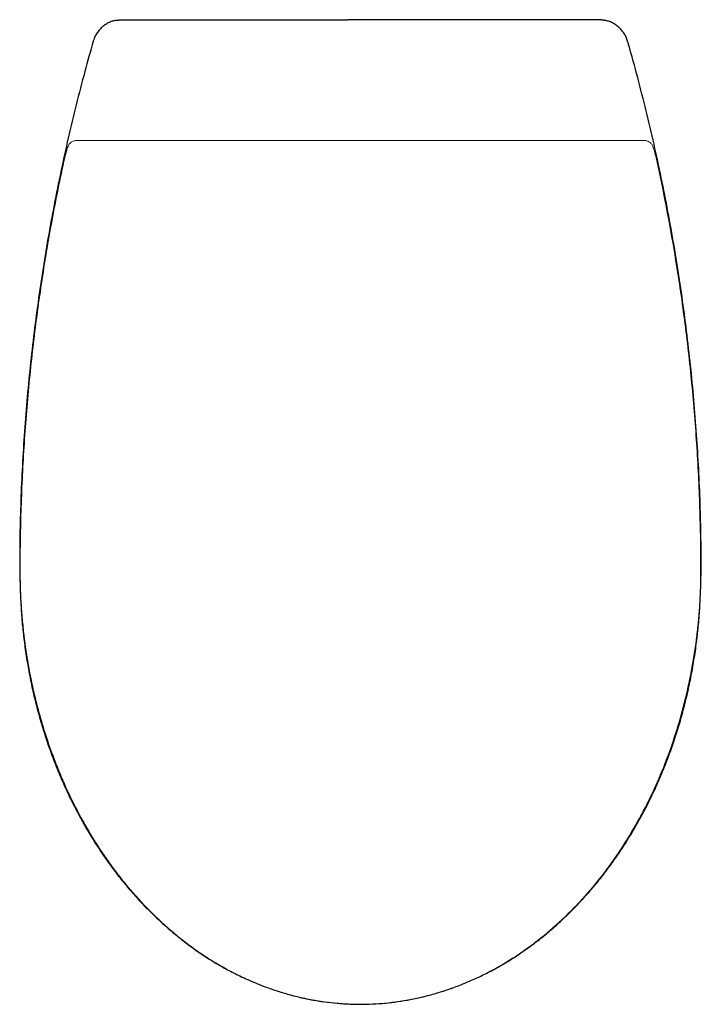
# Model space of a CAD drawing. Header units: millimetres. Extents: x 4630.495 to 4630.842, y 2683.802 to 2684.302.
import ezdxf

# ---------------------------------------------------------------- set-up
doc = ezdxf.new("R2010")
doc.units = ezdxf.units.MM
doc.layers.add('SANINDUSA', color=3, linetype='Continuous')

msp = doc.modelspace()

# ---------------------------------------------------------------- linework, layer by layer
at = {"layer": 'SANINDUSA'}
for p, q in [((4630.54719, 2684.30246), (4630.66211, 2684.30246)), ((4630.78971, 2684.30246), (4630.67479, 2684.30246))]:
    msp.add_line(p, q, dxfattribs=at)
at = {"layer": 'SANINDUSA', "linetype": 'Continuous', "lineweight": 15}
for p, q in [((4630.52444, 2684.2411), (4630.52536, 2684.2411)), ((4630.81154, 2684.2411), (4630.81246, 2684.2411))]:
    msp.add_line(p, q, dxfattribs=at)
at = {"layer": 'SANINDUSA'}
for points, knots in [([(4630.54402, 2684.3021), (4630.54342, 2684.30196), (4630.54211, 2684.30166), (4630.5402, 2684.30082), (4630.53831, 2684.29969), (4630.53661, 2684.29829), (4630.53513, 2684.29667), (4630.53392, 2684.29485), (4630.53306, 2684.29312), (4630.53274, 2684.29198), (4630.53261, 2684.29153)], [0, 0, 0, 0, 0.112512, 0.246142, 0.381027, 0.515035, 0.648418, 0.782597, 0.914716, 1, 1, 1, 1]), ([(4630.67479, 2684.30246), (4630.67378, 2684.30246), (4630.67275, 2684.30241), (4630.67116, 2684.30235), (4630.67063, 2684.30233), (4630.66955, 2684.3023), (4630.669, 2684.3023), (4630.66791, 2684.3023), (4630.66737, 2684.3023), (4630.66629, 2684.30233), (4630.66575, 2684.30235), (4630.66415, 2684.30241), (4630.66312, 2684.30246), (4630.66211, 2684.30246)], [0, 0, 0, 0, 0.25, 0.25, 0.375, 0.375, 0.5, 0.5, 0.625, 0.625, 0.75, 0.75, 1, 1, 1, 1]), ([(4630.80429, 2684.29153), (4630.8042, 2684.29187), (4630.80392, 2684.29291), (4630.80314, 2684.29454), (4630.80199, 2684.29638), (4630.80056, 2684.29802), (4630.79892, 2684.29945), (4630.79708, 2684.30062), (4630.79516, 2684.30152), (4630.79382, 2684.30188), (4630.79318, 2684.30204)], [0, 0, 0, 0, 0.066745, 0.200336, 0.336025, 0.470339, 0.605676, 0.741737, 0.876909, 1, 1, 1, 1]), ([(4630.53258, 2684.29154), (4630.53113, 2684.28639), (4630.52811, 2684.27566), (4630.52389, 2684.25927), (4630.51984, 2684.24237), (4630.5161, 2684.22539), (4630.51266, 2684.20832), (4630.50952, 2684.19117), (4630.50669, 2684.17394), (4630.50417, 2684.15662), (4630.50194, 2684.13921), (4630.50003, 2684.12171), (4630.49842, 2684.10414), (4630.49713, 2684.08653), (4630.49615, 2684.06891), (4630.4955, 2684.05128), (4630.49518, 2684.03613), (4630.49518, 2684.02685), (4630.49518, 2684.02346)], [0, 0, 0, 0, 0.059114, 0.123067, 0.187041, 0.251062, 0.315155, 0.379343, 0.443652, 0.508103, 0.572723, 0.637533, 0.702568, 0.767593, 0.832569, 0.897529, 0.962503, 1, 1, 1, 1]), ([(4630.8417, 2684.02346), (4630.84171, 2684.02393), (4630.8418, 2684.0279), (4630.84166, 2684.03596), (4630.84145, 2684.04941), (4630.84091, 2684.06522), (4630.84, 2684.08278), (4630.83878, 2684.10032), (4630.83725, 2684.11786), (4630.8354, 2684.13539), (4630.83324, 2684.15289), (4630.83076, 2684.17032), (4630.82798, 2684.18767), (4630.82489, 2684.20492), (4630.82149, 2684.22208), (4630.81779, 2684.23916), (4630.81379, 2684.25615), (4630.80946, 2684.27304), (4630.80628, 2684.28483), (4630.80448, 2684.29097), (4630.80431, 2684.29153)], [0, 0, 0, 0, 0.005272, 0.043797, 0.089074, 0.15383, 0.218565, 0.283322, 0.348129, 0.413023, 0.47805, 0.542892, 0.607568, 0.672103, 0.736521, 0.800846, 0.865103, 0.929317, 0.993512, 1, 1, 1, 1]), ([(4630.49523, 2684.02346), (4630.49527, 2684.0207), (4630.49534, 2684.01468), (4630.49573, 2684.00566), (4630.49637, 2683.99658), (4630.49727, 2683.98778), (4630.49849, 2683.97904), (4630.50003, 2683.9701), (4630.50188, 2683.96116), (4630.50406, 2683.95224), (4630.50652, 2683.94347), (4630.50927, 2683.93489), (4630.51229, 2683.92651), (4630.51558, 2683.91833), (4630.51914, 2683.91033), (4630.52296, 2683.90252), (4630.52703, 2683.89492), (4630.53134, 2683.88757), (4630.53588, 2683.88046), (4630.54061, 2683.87364), (4630.54555, 2683.86709), (4630.55066, 2683.86083), (4630.55596, 2683.85487), (4630.56142, 2683.8492), (4630.56705, 2683.84382), (4630.57281, 2683.83876), (4630.5787, 2683.83401), (4630.58469, 2683.8296), (4630.59076, 2683.82552), (4630.5969, 2683.82179), (4630.60312, 2683.8184), (4630.60941, 2683.81532), (4630.6158, 2683.81255), (4630.62228, 2683.81009), (4630.6288, 2683.80796), (4630.63535, 2683.80615), (4630.64191, 2683.80467), (4630.64845, 2683.80353), (4630.65494, 2683.80271), (4630.66142, 2683.80225), (4630.66592, 2683.80206), (4630.66826, 2683.80211), (4630.66845, 2683.80212)], [0, 0, 0, 0, 0.026603, 0.057993, 0.087048, 0.114321, 0.143273, 0.172018, 0.201746, 0.231279, 0.260554, 0.289523, 0.318143, 0.346391, 0.374508, 0.402481, 0.430192, 0.457599, 0.484668, 0.511372, 0.537695, 0.563685, 0.58926, 0.614572, 0.639575, 0.664231, 0.688515, 0.71241, 0.735911, 0.759046, 0.781647, 0.804143, 0.826543, 0.848798, 0.870864, 0.892706, 0.914296, 0.935614, 0.956649, 0.977407, 0.99817, 1, 1, 1, 1]), ([(4630.66845, 2683.80211), (4630.67051, 2683.80213), (4630.67474, 2683.80218), (4630.68111, 2683.80263), (4630.68755, 2683.80339), (4630.69394, 2683.80447), (4630.70034, 2683.80585), (4630.70674, 2683.80756), (4630.71314, 2683.80958), (4630.7195, 2683.81192), (4630.72582, 2683.81457), (4630.73206, 2683.81752), (4630.73819, 2683.82077), (4630.7442, 2683.82431), (4630.7501, 2683.82814), (4630.75591, 2683.83229), (4630.76166, 2683.83675), (4630.7673, 2683.84153), (4630.77282, 2683.84661), (4630.77822, 2683.85199), (4630.78346, 2683.85765), (4630.78853, 2683.86358), (4630.79342, 2683.86977), (4630.79813, 2683.87624), (4630.80267, 2683.88297), (4630.80701, 2683.88999), (4630.81114, 2683.89724), (4630.81506, 2683.90474), (4630.81874, 2683.91245), (4630.82217, 2683.92037), (4630.82534, 2683.92846), (4630.82824, 2683.93672), (4630.83087, 2683.94516), (4630.83324, 2683.95376), (4630.83532, 2683.96253), (4630.83712, 2683.97145), (4630.83864, 2683.98048), (4630.83983, 2683.98949), (4630.84069, 2683.99852), (4630.84127, 2684.00776), (4630.8416, 2684.0161), (4630.84164, 2684.02141), (4630.84166, 2684.02346)], [0, 0, 0, 0, 0.019879, 0.040778, 0.061543, 0.082282, 0.103289, 0.124578, 0.146132, 0.16793, 0.189941, 0.212128, 0.234446, 0.256844, 0.27929, 0.302282, 0.325652, 0.349402, 0.373522, 0.397994, 0.422789, 0.447872, 0.4732, 0.498836, 0.524967, 0.551465, 0.578315, 0.60549, 0.632958, 0.660679, 0.688633, 0.716732, 0.745078, 0.773761, 0.802743, 0.831975, 0.861404, 0.891024, 0.919558, 0.948846, 0.980259, 1, 1, 1, 1])]:
    msp.add_open_spline(points, degree=3, knots=knots, dxfattribs=at)
for points in [[(4630.54402, 2684.3021), (4630.54719, 2684.30246)], [(4630.79318, 2684.30204), (4630.78971, 2684.30246)]]:
    msp.add_open_spline(points, degree=1, dxfattribs=at)
at = {"layer": 'SANINDUSA', "linetype": 'Continuous', "lineweight": 15}
for points, knots in [([(4630.51976, 2684.23807), (4630.51951, 2684.23731), (4630.51923, 2684.23644), (4630.51888, 2684.23522), (4630.51881, 2684.23497), (4630.51866, 2684.23446), (4630.51859, 2684.2342), (4630.51838, 2684.2334), (4630.51824, 2684.23286), (4630.51809, 2684.2323)], [0, 0, 0, 0, 0.5, 0.5, 0.625, 0.625, 0.75, 0.75, 1, 1, 1, 1]), ([(4630.51976, 2684.23807), (4630.51996, 2684.23861), (4630.52025, 2684.23906), (4630.52076, 2684.23963), (4630.52094, 2684.23981), (4630.52133, 2684.24012), (4630.52153, 2684.24026), (4630.52215, 2684.24062), (4630.52259, 2684.2408), (4630.52327, 2684.24098), (4630.5235, 2684.24103), (4630.52385, 2684.24107), (4630.52397, 2684.24108), (4630.5242, 2684.2411), (4630.52432, 2684.2411), (4630.52444, 2684.2411)], [0, 0, 0, 0, 0.25, 0.25, 0.375, 0.375, 0.5, 0.5, 0.75, 0.75, 0.875, 0.875, 0.9375, 0.9375, 1, 1, 1, 1]), ([(4630.52536, 2684.2411), (4630.52538, 2684.2411), (4630.52541, 2684.2411), (4630.52551, 2684.2411), (4630.52558, 2684.2411), (4630.52574, 2684.2411), (4630.52584, 2684.2411), (4630.52606, 2684.2411), (4630.52618, 2684.2411), (4630.52645, 2684.2411), (4630.5266, 2684.2411), (4630.5269, 2684.2411), (4630.52706, 2684.2411), (4630.52758, 2684.2411), (4630.52793, 2684.2411), (4630.5283, 2684.2411)], [0, 0, 0, 0, 0.125, 0.125, 0.25, 0.25, 0.375, 0.375, 0.5, 0.5, 0.625, 0.625, 0.75, 0.75, 1, 1, 1, 1]), ([(4630.5283, 2684.2411), (4630.57502, 2684.2411), (4630.62173, 2684.2411), (4630.71517, 2684.2411), (4630.76188, 2684.2411), (4630.8086, 2684.2411)], [0, 0, 0, 0, 0.5, 0.5, 1, 1, 1, 1]), ([(4630.8086, 2684.2411), (4630.80878, 2684.2411), (4630.80897, 2684.2411), (4630.80932, 2684.2411), (4630.8095, 2684.2411), (4630.80983, 2684.2411), (4630.81, 2684.2411), (4630.81031, 2684.2411), (4630.81045, 2684.2411), (4630.81072, 2684.2411), (4630.81084, 2684.2411), (4630.81106, 2684.2411), (4630.81116, 2684.2411), (4630.81132, 2684.2411), (4630.81139, 2684.2411), (4630.81149, 2684.2411), (4630.81152, 2684.2411), (4630.81154, 2684.2411)], [0, 0, 0, 0, 0.125, 0.125, 0.25, 0.25, 0.375, 0.375, 0.5, 0.5, 0.625, 0.625, 0.75, 0.75, 0.875, 0.875, 1, 1, 1, 1]), ([(4630.81714, 2684.23807), (4630.81694, 2684.23861), (4630.81665, 2684.23906), (4630.81614, 2684.23963), (4630.81595, 2684.23981), (4630.81557, 2684.24012), (4630.81537, 2684.24026), (4630.81474, 2684.24062), (4630.8143, 2684.2408), (4630.81362, 2684.24098), (4630.81339, 2684.24103), (4630.81304, 2684.24107), (4630.81293, 2684.24108), (4630.81269, 2684.2411), (4630.81258, 2684.2411), (4630.81246, 2684.2411)], [0, 0, 0, 0, 0.25, 0.25, 0.375, 0.375, 0.5, 0.5, 0.75, 0.75, 0.875, 0.875, 0.9375, 0.9375, 1, 1, 1, 1]), ([(4630.81881, 2684.2323), (4630.81852, 2684.23343), (4630.81823, 2684.23448), (4630.81781, 2684.23594), (4630.81767, 2684.23641), (4630.8174, 2684.23728), (4630.81726, 2684.23769), (4630.81714, 2684.23807)], [0, 0, 0, 0, 0.5, 0.5, 0.75, 0.75, 1, 1, 1, 1]), ([(4630.66845, 2683.80212), (4630.66573, 2683.80212), (4630.66301, 2683.8022), (4630.65894, 2683.80245), (4630.65758, 2683.80255), (4630.65487, 2683.8028), (4630.65352, 2683.80294), (4630.64676, 2683.80376), (4630.64142, 2683.80473), (4630.6335, 2683.80665), (4630.63087, 2683.80737), (4630.62567, 2683.80895), (4630.6231, 2683.80982), (4630.61801, 2683.8117), (4630.61549, 2683.81271), (4630.6105, 2683.81487), (4630.60803, 2683.81602), (4630.60073, 2683.81965), (4630.596, 2683.82233), (4630.58912, 2683.82671), (4630.58686, 2683.82823), (4630.58243, 2683.83137), (4630.58025, 2683.83299), (4630.57384, 2683.838), (4630.56973, 2683.84154), (4630.56181, 2683.84901), (4630.55802, 2683.8529), (4630.5526, 2683.85897), (4630.55083, 2683.86103), (4630.54738, 2683.86523), (4630.5457, 2683.86737), (4630.54078, 2683.87387), (4630.53767, 2683.87832), (4630.53327, 2683.88517), (4630.53184, 2683.88749), (4630.52907, 2683.89217), (4630.52773, 2683.89453), (4630.52383, 2683.90169), (4630.5214, 2683.90655), (4630.51801, 2683.91395), (4630.51692, 2683.91645), (4630.51482, 2683.92146), (4630.51381, 2683.92399), (4630.51092, 2683.9316), (4630.50915, 2683.93674), (4630.50674, 2683.94453), (4630.50598, 2683.94714), (4630.50453, 2683.95238), (4630.50385, 2683.95501), (4630.50193, 2683.96293), (4630.5008, 2683.96824), (4630.49888, 2683.97895), (4630.49807, 2683.98432), (4630.49711, 2683.99241), (4630.49682, 2683.99512), (4630.49634, 2684.00053), (4630.49613, 2684.00324), (4630.4958, 2684.00867), (4630.49568, 2684.01138), (4630.49551, 2684.01681), (4630.49546, 2684.01952), (4630.49545, 2684.02359), (4630.49545, 2684.02495), (4630.49546, 2684.02766), (4630.49547, 2684.02902), (4630.4955, 2684.03309), (4630.4956, 2684.04122), (4630.49579, 2684.04936), (4630.49615, 2684.06021), (4630.49637, 2684.06564), (4630.49717, 2684.08191), (4630.49788, 2684.09274), (4630.49967, 2684.11438), (4630.50074, 2684.12519), (4630.50324, 2684.14675), (4630.50468, 2684.15751), (4630.5079, 2684.17898), (4630.50969, 2684.1897), (4630.51362, 2684.21105), (4630.51577, 2684.22169), (4630.51809, 2684.2323)], [0, 0, 0, 0, 0.015625, 0.015625, 0.023437, 0.023437, 0.03125, 0.03125, 0.0625, 0.0625, 0.078125, 0.078125, 0.09375, 0.09375, 0.109375, 0.109375, 0.125, 0.125, 0.15625, 0.15625, 0.171875, 0.171875, 0.1875, 0.1875, 0.21875, 0.21875, 0.25, 0.25, 0.265625, 0.265625, 0.28125, 0.28125, 0.3125, 0.3125, 0.328125, 0.328125, 0.34375, 0.34375, 0.375, 0.375, 0.390625, 0.390625, 0.40625, 0.40625, 0.4375, 0.4375, 0.453125, 0.453125, 0.46875, 0.46875, 0.5, 0.5, 0.53125, 0.53125, 0.546875, 0.546875, 0.5625, 0.5625, 0.578125, 0.578125, 0.59375, 0.59375, 0.601562, 0.601562, 0.609375, 0.609375, 0.625, 0.65625, 0.65625, 0.6875, 0.6875, 0.75, 0.75, 0.8125, 0.8125, 0.875, 0.875, 0.9375, 0.9375, 1, 1, 1, 1]), ([(4630.81881, 2684.2323), (4630.82346, 2684.21105), (4630.8274, 2684.18967), (4630.83224, 2684.15741), (4630.83367, 2684.14664), (4630.83555, 2684.13044), (4630.83613, 2684.12504), (4630.8372, 2684.11422), (4630.83769, 2684.10881), (4630.83903, 2684.09255), (4630.83974, 2684.08171), (4630.84081, 2684.06), (4630.84116, 2684.04913), (4630.84137, 2684.03554), (4630.8414, 2684.03282), (4630.84143, 2684.02874), (4630.84144, 2684.02738), (4630.84145, 2684.02467), (4630.84145, 2684.02331), (4630.84143, 2684.01923), (4630.84138, 2684.01651), (4630.84121, 2684.01109), (4630.84095, 2684.00566), (4630.84054, 2684.00025), (4630.84005, 2683.99483), (4630.83976, 2683.99213), (4630.83879, 2683.98404), (4630.83798, 2683.97867), (4630.83604, 2683.96798), (4630.83491, 2683.96265), (4630.83234, 2683.9521), (4630.83089, 2683.94687), (4630.82847, 2683.93908), (4630.82762, 2683.9365), (4630.82585, 2683.93136), (4630.82492, 2683.92881), (4630.82202, 2683.92121), (4630.81993, 2683.91621), (4630.81653, 2683.90882), (4630.81536, 2683.90637), (4630.81292, 2683.90151), (4630.81166, 2683.8991), (4630.80776, 2683.89195), (4630.80499, 2683.88729), (4630.80059, 2683.88045), (4630.79908, 2683.8782), (4630.79597, 2683.87375), (4630.79437, 2683.87155), (4630.78944, 2683.86505), (4630.78599, 2683.86086), (4630.78057, 2683.8548), (4630.77872, 2683.85281), (4630.77493, 2683.84893), (4630.77299, 2683.84702), (4630.76704, 2683.84143), (4630.76293, 2683.83789), (4630.75651, 2683.83288), (4630.75433, 2683.83126), (4630.74989, 2683.82813), (4630.74763, 2683.82661), (4630.74075, 2683.82225), (4630.73603, 2683.81958), (4630.72873, 2683.81595), (4630.72626, 2683.8148), (4630.72127, 2683.81265), (4630.71875, 2683.81164), (4630.71365, 2683.80977), (4630.71108, 2683.80891), (4630.70588, 2683.80733), (4630.70325, 2683.80661), (4630.69534, 2683.8047), (4630.69002, 2683.80374), (4630.6793, 2683.80245), (4630.6739, 2683.80212), (4630.66845, 2683.80212)], [0, 0, 0, 0, 0.125, 0.125, 0.1875, 0.1875, 0.21875, 0.21875, 0.25, 0.25, 0.3125, 0.3125, 0.375, 0.375, 0.390625, 0.390625, 0.398438, 0.398438, 0.40625, 0.40625, 0.421875, 0.421875, 0.4375, 0.453125, 0.453125, 0.46875, 0.46875, 0.5, 0.5, 0.53125, 0.53125, 0.5625, 0.5625, 0.578125, 0.578125, 0.59375, 0.59375, 0.625, 0.625, 0.640625, 0.640625, 0.65625, 0.65625, 0.6875, 0.6875, 0.703125, 0.703125, 0.71875, 0.71875, 0.75, 0.75, 0.765625, 0.765625, 0.78125, 0.78125, 0.8125, 0.8125, 0.828125, 0.828125, 0.84375, 0.84375, 0.875, 0.875, 0.890625, 0.890625, 0.90625, 0.90625, 0.921875, 0.921875, 0.9375, 0.9375, 0.96875, 0.96875, 1, 1, 1, 1])]:
    msp.add_open_spline(points, degree=3, knots=knots, dxfattribs=at)

doc.saveas('drawing.dxf')
